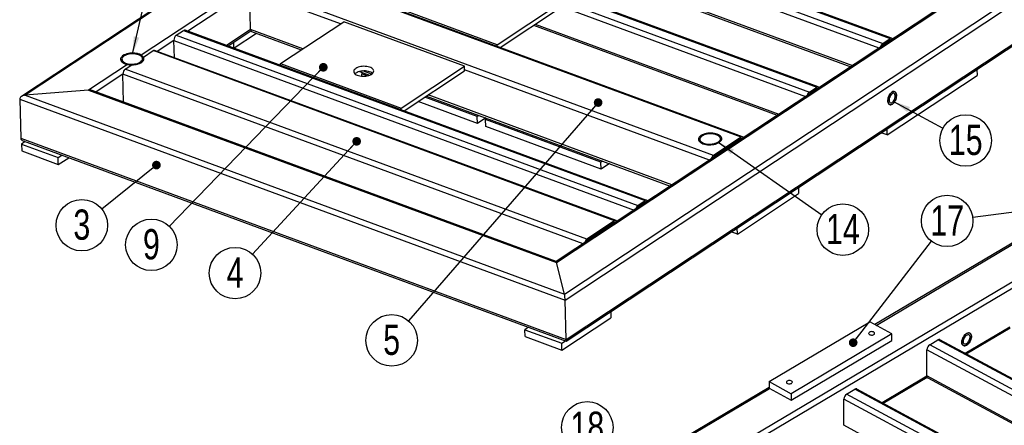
# Model space of a CAD drawing. Header units: millimetres. Extents: x 5 to 589, y 5 to 415.
# Tile 15 of 17: x 376 to 490, y 278 to 325. Entities that reach past the tile are written whole.
import ezdxf

# ---------------------------------------------------------------- set-up
doc = ezdxf.new("R2010")
doc.units = ezdxf.units.MM
doc.layers.add('NOTES', color=6, linetype='Continuous')
doc.layers.add('TRAIT-FORT', color=4, linetype='Continuous', lineweight=25)
doc.styles.add('SLDTEXTSTYLE0', font='TXT', dxfattribs={"width": 0.75})
doc.dimstyles.new('SLDDIMSTYLE7', dxfattribs={"dimtxt": 0.18, "dimasz": 1, "dimexe": 0, "dimexo": 0.0625, "dimgap": 0, "dimtad": 0, "dimtih": 1, "dimtoh": 1, "dimdec": 0, "dimrnd": 1e-09, "dimzin": 0, "dimdsep": 46, "dimtxsty": 'Standard', "dimblk1": 'DOT', "dimblk2": 'DOT', "dimsah": 1, "dimcen": 0.09, "dimadec": 0, "dimazin": 0, "dimtfac": 1, "dimtdec": 0, "dimtofl": 0, "dimtmove": 0, "dimatfit": 3, "dimldrblk": 'DOT', "dimfxl": 1, "dimfrac": 2, "dimtolj": 1, "dimtzin": 0, "dimarcsym": 0})
doc.dimstyles.new('SLDDIMSTYLE8', dxfattribs={"dimtxt": 0.18, "dimasz": 2, "dimexe": 0, "dimexo": 0.0625, "dimgap": 0, "dimtad": 0, "dimtih": 1, "dimtoh": 1, "dimdec": 0, "dimrnd": 1e-09, "dimzin": 0, "dimdsep": 46, "dimtxsty": 'Standard', "dimsah": 1, "dimcen": 0.09, "dimadec": 0, "dimazin": 0, "dimtfac": 2, "dimtdec": 0, "dimtofl": 0, "dimtmove": 0, "dimatfit": 3, "dimfxl": 1, "dimfrac": 2, "dimtolj": 1, "dimtzin": 0, "dimarcsym": 0})

# ---------------------------------------------------------------- blocks, each defined once
blk = doc.blocks.new('SW_NOTE_9')
at = {"layer": 'NOTES', "color": 0}
blk.add_circle((2.62, -1.42), 2.98, dxfattribs=at)
at = {"layer": 'NOTES', "color": 0, "insert": (2.63, 0.4), "char_height": 3.5, "attachment_point": 2, "style": 'SLDTEXTSTYLE0'}
blk.add_mtext('15', dxfattribs=at)
blk = doc.blocks.new('SW_NOTE_17')
at = {"layer": 'NOTES', "color": 0}
blk.add_circle((-2.07, -2.14), 2.98, dxfattribs=at)
at = {"layer": 'NOTES', "color": 0, "insert": (-2.07, -0.32), "char_height": 3.5, "attachment_point": 2, "style": 'SLDTEXTSTYLE0'}
blk.add_mtext('9', dxfattribs=at)
blk = doc.blocks.new('_DOT')
at = {"color": 0, "linetype": 'ByBlock', "lineweight": -2}
blk.add_line((-0.5, 0), (-1, 0), dxfattribs=at)
at = {"color": 0, "linetype": 'ByBlock', "const_width": 0.5}
blk.add_lwpolyline([(-0.25, 0, 1), (0.25, 0, 1)], format="xyb", close=True, dxfattribs=at)
blk = doc.blocks.new('SW_NOTE_18')
at = {"layer": 'NOTES', "color": 0}
blk.add_circle((-2.32, -1.87), 2.98, dxfattribs=at)
at = {"layer": 'NOTES', "color": 0, "insert": (-2.32, -0.05), "char_height": 3.5, "attachment_point": 2, "style": 'SLDTEXTSTYLE0'}
blk.add_mtext('3', dxfattribs=at)
blk = doc.blocks.new('SW_NOTE_19')
at = {"layer": 'NOTES', "color": 0}
blk.add_circle((-2.02, -2.19), 2.98, dxfattribs=at)
at = {"layer": 'NOTES', "color": 0, "insert": (-2.02, -0.37), "char_height": 3.5, "attachment_point": 2, "style": 'SLDTEXTSTYLE0'}
blk.add_mtext('4', dxfattribs=at)
blk = doc.blocks.new('SW_NOTE_20')
at = {"layer": 'NOTES', "color": 0}
blk.add_circle((-1.95, -2.25), 2.98, dxfattribs=at)
at = {"layer": 'NOTES', "color": 0, "insert": (-1.95, -0.43), "char_height": 3.5, "attachment_point": 2, "style": 'SLDTEXTSTYLE0'}
blk.add_mtext('5', dxfattribs=at)
blk = doc.blocks.new('SW_NOTE_26')
at = {"layer": 'NOTES', "color": 0}
blk.add_circle((2.44, -1.72), 2.98, dxfattribs=at)
at = {"layer": 'NOTES', "color": 0, "insert": (2.45, 0.1), "char_height": 3.5, "attachment_point": 2, "style": 'SLDTEXTSTYLE0'}
blk.add_mtext('14', dxfattribs=at)
blk = doc.blocks.new('SW_NOTE_37')
at = {"layer": 'NOTES', "color": 0}
blk.add_circle((-2.96, -0.38), 2.98, dxfattribs=at)
at = {"layer": 'NOTES', "color": 0, "insert": (-2.95, 1.43), "char_height": 3.5, "attachment_point": 2, "style": 'SLDTEXTSTYLE0'}
blk.add_mtext('17', dxfattribs=at)
blk = doc.blocks.new('SW_NOTE_38')
at = {"layer": 'NOTES', "color": 0}
blk.add_circle((-2.46, 1.69), 2.98, dxfattribs=at)
at = {"layer": 'NOTES', "color": 0, "insert": (-2.45, 3.51), "char_height": 3.5, "attachment_point": 2, "style": 'SLDTEXTSTYLE0'}
blk.add_mtext('18', dxfattribs=at)

msp = doc.modelspace()

# ---------------------------------------------------------------- linework, layer by layer
at = {"layer": 'TRAIT-FORT', "lineweight": 25}
for p, q in [((511.99, 405.68), (376.61, 316.1)), ((512.04, 405.57), (377.04, 316.24)), ((512.96, 401.92), (390.47, 320.87)), ((566.65, 381.81), (438.46, 296.99)), ((438.51, 296.87), (567.09, 381.95)), ((439.43, 293.22), (574.43, 382.55)), ((439.52, 292.5), (575.09, 382.21)), ((439.62, 287.78), (575.01, 377.37)), ((439.64, 287.97), (575.21, 377.68)), ((422.87, 341.93), (476.27, 322.23)), ((423.72, 342.5), (477.12, 322.79)), ((477.29, 322.83), (423.89, 342.53)), ((422.59, 341.35), (475.82, 321.71)), ((422.68, 338.15), (472.75, 319.67)), ((422.8, 337.9), (472.56, 319.54)), ((414.36, 336.31), (467.77, 316.6)), ((415.21, 336.87), (468.62, 317.17)), ((468.79, 317.2), (415.38, 336.9)), ((459.88, 311.38), (406.47, 331.09)), ((460.05, 311.42), (406.64, 331.12)), ((402.99, 328.37), (395.86, 323.66)), ((403.11, 323.84), (402.99, 328.37)), ((413.52, 324.49), (402.99, 328.37)), ((456.67, 309.26), (403.26, 328.96)), ((431.64, 322.09), (417.68, 327.24)), ((431.64, 322.09), (438.96, 326.94)), ((431.98, 321.77), (438.98, 326.41)), ((438.97, 326.54), (467.32, 316.08)), ((406.58, 319.9), (413.9, 324.74)), ((427.86, 319.59), (413.9, 324.74)), ((394.52, 323.18), (395.37, 323.74)), ((395.37, 323.74), (448.78, 304.04)), ((448.95, 304.07), (395.54, 323.78)), ((403.11, 323.84), (400.33, 322.01)), ((400.51, 321.94), (403.14, 323.69)), ((409.17, 321.61), (403.11, 323.84)), ((403.23, 323.6), (408.97, 321.48)), ((435.84, 324.33), (464.05, 313.92)), ((436.03, 324.46), (464.25, 314.05)), ((394.25, 322.59), (392.32, 321.31)), ((394.3, 320.58), (394.25, 322.59)), ((394.25, 322.59), (447.48, 302.95)), ((394.52, 323.18), (447.93, 303.48)), ((403.8, 323.39), (401.22, 321.68)), ((476.27, 322.23), (477.12, 322.79)), ((477.12, 322.59), (476.27, 322.03)), ((477.07, 322.56), (477.1, 322.55)), ((390.71, 320.66), (391.83, 321.4)), ((445.24, 301.69), (391.83, 321.4)), ((445.41, 301.73), (392, 321.43)), ((401.18, 321.69), (401.17, 322.38)), ((431.64, 321.9), (431.64, 322.09)), ((390.47, 320.87), (390.51, 320.84)), ((388.87, 319.81), (384.38, 316.84)), ((388.62, 319.27), (389.36, 319.76)), ((442.02, 299.57), (388.62, 319.27)), ((406.59, 319.7), (406.58, 319.9)), ((406.58, 319.9), (420.54, 314.75)), ((417.12, 318.68), (416.11, 319.05)), ((420.54, 314.75), (427.86, 319.59)), ((420.87, 314.43), (427.87, 319.06)), ((427.87, 319.06), (427.86, 319.59)), ((456.22, 308.73), (427.87, 319.19)), ((487.15, 319.23), (487.17, 318.51)), ((388.35, 318.69), (385.23, 316.63)), ((388.43, 315.45), (388.35, 318.69)), ((441.58, 299.04), (388.35, 318.69)), ((415.73, 318.99), (416.89, 318.56)), ((415.99, 318.7), (416.18, 318.82)), ((415.99, 318.44), (415.99, 318.7)), ((416.59, 318.47), (415.99, 318.7)), ((476.78, 311.64), (487.17, 318.51)), ((384.38, 316.84), (377.04, 316.24)), ((384.38, 316.84), (438.51, 296.87)), ((438.47, 296.98), (384.77, 316.8)), ((467.77, 316.6), (468.62, 317.17)), ((467.77, 316.4), (468.62, 316.97)), ((468.57, 316.93), (468.6, 316.92)), ((376.41, 315.79), (376.53, 311.26)), ((376.41, 315.79), (439.52, 292.5)), ((377.04, 316.24), (439.43, 293.22)), ((429.34, 313.77), (423.27, 316.01)), ((423.46, 316.14), (451.67, 305.73)), ((451.87, 305.85), (423.65, 316.27)), ((420.54, 314.55), (420.54, 314.75)), ((429.36, 312.97), (422.5, 315.5)), ((429.53, 313.9), (429.34, 313.77)), ((429.36, 312.97), (429.34, 313.77)), ((430.32, 313.61), (429.36, 312.97)), ((430.31, 313.41), (430.5, 313.54)), ((443.66, 308.49), (430.31, 313.41)), ((430.33, 312.61), (430.31, 313.41)), ((443.68, 307.69), (430.33, 312.61)), ((476.78, 311.64), (476.76, 312.36)), ((376.53, 311.26), (439.64, 287.97)), ((455.53, 273.45), (520.31, 311.92)), ((459.88, 311.38), (456.67, 309.26)), ((459.88, 311.18), (456.67, 309.06)), ((459.86, 311.14), (459.83, 311.15)), ((476.78, 311.64), (476.07, 311.9)), ((377.03, 310.87), (376.6, 310.59)), ((376.6, 310.59), (376.63, 309.79)), ((376.6, 310.59), (380.85, 309.02)), ((376.8, 310.96), (439.62, 287.78)), ((376.63, 309.79), (380.87, 308.22)), ((380.85, 309.02), (381.28, 309.3)), ((380.87, 308.22), (380.85, 309.02)), ((380.87, 308.22), (382.07, 309.01)), ((457.67, 309.69), (457.67, 309.72)), ((443.85, 308.61), (443.66, 308.49)), ((443.68, 307.69), (443.66, 308.49)), ((444.64, 308.32), (443.68, 307.69)), ((466.51, 305.57), (466.53, 304.86)), ((459.44, 300.17), (466.53, 304.86)), ((447.93, 303.48), (448.78, 304.04)), ((447.93, 303.28), (448.78, 303.84)), ((448.73, 303.8), (448.76, 303.8)), ((454.1, 271.85), (507.41, 303.51)), ((445.24, 301.69), (442.02, 299.57)), ((445.24, 301.49), (442.03, 299.37)), ((445.21, 301.45), (445.19, 301.46)), ((459.44, 300.17), (459.42, 300.88)), ((459.44, 300.17), (458.74, 300.43)), ((493.33, 300.36), (475.34, 289.68)), ((475.48, 289.6), (493.39, 300.23)), ((439.43, 293.22), (438.51, 296.87)), ((439.64, 287.97), (439.52, 292.5)), ((444.78, 291.2), (444.8, 290.48)), ((435.29, 289.38), (434.86, 289.09)), ((439.13, 286.73), (444.8, 290.48)), ((463.11, 283.08), (474.75, 289.99)), ((477.32, 288.61), (474.75, 289.99)), ((485.79, 286.36), (490.98, 289.44)), ((434.88, 288.29), (434.86, 289.09)), ((434.86, 289.09), (439.11, 287.53)), ((434.88, 288.29), (439.13, 286.73)), ((477.32, 288.61), (465.68, 281.69)), ((477.32, 287.85), (477.32, 288.61)), ((485.93, 286.29), (491.01, 289.3)), ((439.11, 287.53), (439.54, 287.81)), ((439.13, 286.73), (439.11, 287.53)), ((465.67, 280.93), (477.32, 287.85)), ((481.7, 287.35), (482.65, 287.92)), ((529.89, 261.36), (481.7, 287.35)), ((530.85, 261.93), (482.65, 287.92)), ((530.97, 262), (482.87, 287.94)), ((481.37, 283.74), (481.38, 286.78)), ((529.24, 260.97), (481.38, 286.78)), ((476.18, 280.65), (481.37, 283.74)), ((526.55, 259.37), (481.37, 283.74)), ((463.11, 283.08), (463.11, 282.32)), ((463.11, 283.08), (465.68, 281.69)), ((476.32, 280.58), (481.39, 283.59)), ((481.47, 283.52), (526.4, 259.29)), ((463.11, 282.41), (452.21, 275.94)), ((452.35, 275.87), (463.16, 282.29)), ((463.11, 282.32), (465.67, 280.93)), ((465.68, 281.69), (465.67, 280.93)), ((472.08, 281.64), (473.04, 282.21)), ((520.28, 255.65), (472.08, 281.64)), ((521.23, 256.22), (473.04, 282.21)), ((521.36, 256.29), (473.25, 282.23)), ((471.75, 278.03), (471.76, 281.07)), ((519.62, 255.27), (471.76, 281.07)), ((516.93, 253.67), (471.75, 278.03))]:
    msp.add_line(p, q, dxfattribs=at)
at = {"layer": 'TRAIT-FORT', "lineweight": 25, "flags": 128}
for points in [[(388.36, 320.83), (388.26, 320.74), (388.17, 320.66), (388.11, 320.56), (388.08, 320.47), (388.08, 320.37), (388.1, 320.28), (388.15, 320.18), (388.23, 320.1), (388.33, 320.02), (388.46, 319.95), (388.6, 319.89), (388.76, 319.84), (388.93, 319.8), (389.11, 319.77), (389.3, 319.76), (389.5, 319.76), (389.69, 319.78), (389.87, 319.81), (390.05, 319.85), (390.21, 319.9), (390.36, 319.97), (390.49, 320.04), (390.59, 320.12), (390.68, 320.21), (390.73, 320.3), (390.76, 320.4), (390.77, 320.5), (390.74, 320.59), (390.69, 320.68), (390.62, 320.77), (390.52, 320.85), (390.39, 320.92), (390.25, 320.98), (390.09, 321.03), (389.92, 321.07), (389.74, 321.09), (389.55, 321.11), (389.35, 321.1), (389.16, 321.09), (388.98, 321.06), (388.8, 321.02), (388.64, 320.96), (388.49, 320.9), (388.36, 320.83)], [(390.47, 320.87), (390.34, 320.94), (390.19, 321), (390.02, 321.05), (389.84, 321.08), (389.66, 321.1), (389.46, 321.11), (389.27, 321.1), (389.08, 321.08), (388.89, 321.04), (388.72, 320.99), (388.56, 320.93), (388.42, 320.86), (388.31, 320.78), (388.21, 320.7), (388.14, 320.61), (388.1, 320.51), (388.08, 320.41), (388.09, 320.32), (388.13, 320.22), (388.2, 320.13), (388.29, 320.05), (388.4, 319.97), (388.54, 319.91), (388.69, 319.85), (388.87, 319.81)], [(388.48, 320.78), (388.38, 320.7), (388.31, 320.62), (388.26, 320.53), (388.23, 320.44), (388.24, 320.35), (388.27, 320.26), (388.33, 320.17), (388.42, 320.09), (388.53, 320.02), (388.66, 319.96), (388.8, 319.91), (388.97, 319.87), (389.14, 319.85), (389.32, 319.84), (389.5, 319.84), (389.68, 319.86), (389.86, 319.89), (390.02, 319.93), (390.17, 319.98), (390.31, 320.05), (390.42, 320.12), (390.51, 320.21), (390.57, 320.29), (390.61, 320.38), (390.62, 320.47), (390.6, 320.56), (390.55, 320.65), (390.48, 320.73), (390.38, 320.81), (390.26, 320.87), (390.12, 320.93), (389.96, 320.97), (389.8, 321.01), (389.62, 321.02), (389.44, 321.03), (389.25, 321.02), (389.08, 321), (388.91, 320.96), (388.75, 320.91), (388.61, 320.85), (388.48, 320.78)], [(389.36, 319.76), (389.55, 319.77), (389.75, 319.79), (389.94, 319.82), (390.12, 319.87), (390.28, 319.93), (390.42, 320), (390.54, 320.08), (390.64, 320.17), (390.71, 320.27), (390.76, 320.36), (390.77, 320.46), (390.75, 320.56), (390.71, 320.66)], [(415.29, 319.35), (415.2, 319.27), (415.12, 319.19), (415.07, 319.1), (415.05, 319.01), (415.06, 318.93), (415.09, 318.84), (415.15, 318.76), (415.23, 318.68), (415.33, 318.61), (415.46, 318.55), (415.6, 318.51), (415.76, 318.47), (415.93, 318.44), (416.1, 318.43), (416.28, 318.44), (416.46, 318.45), (416.62, 318.48), (416.78, 318.52), (416.93, 318.58), (417.06, 318.64), (417.17, 318.71), (417.25, 318.79), (417.31, 318.87), (417.35, 318.96), (417.36, 319.05), (417.34, 319.14), (417.29, 319.22), (417.22, 319.3), (417.13, 319.37), (417.01, 319.44), (416.88, 319.49), (416.73, 319.53), (416.56, 319.56), (416.39, 319.58), (416.22, 319.59), (416.04, 319.58), (415.87, 319.55), (415.7, 319.52), (415.55, 319.47), (415.41, 319.41), (415.29, 319.35)], [(417.23, 318.77), (417.14, 318.84), (417.03, 318.9), (416.89, 318.96), (416.74, 319), (416.58, 319.03), (416.41, 319.05), (416.23, 319.05), (416.05, 319.04), (415.88, 319.02), (415.72, 318.99), (415.56, 318.94), (415.43, 318.88), (415.31, 318.81)], [(415.31, 318.81), (415.21, 318.74), (415.19, 318.72)], [(477.37, 315.21), (477.46, 315.28), (477.55, 315.37), (477.63, 315.49), (477.7, 315.61), (477.76, 315.75), (477.8, 315.89), (477.83, 316.03), (477.85, 316.17), (477.84, 316.3), (477.82, 316.41), (477.79, 316.51), (477.73, 316.59), (477.67, 316.65), (477.6, 316.68), (477.51, 316.68), (477.42, 316.66), (477.33, 316.61), (477.24, 316.53), (477.15, 316.44), (477.07, 316.33), (477, 316.2), (476.94, 316.07), (476.9, 315.93), (476.87, 315.78), (476.85, 315.65), (476.86, 315.52), (476.88, 315.4), (476.91, 315.3), (476.97, 315.22), (477.03, 315.17), (477.1, 315.14), (477.19, 315.14), (477.28, 315.16), (477.37, 315.21)], [(477.37, 315.21), (477.28, 315.16), (477.19, 315.14), (477.11, 315.14), (477.03, 315.17), (476.97, 315.22), (476.92, 315.3), (476.88, 315.4), (476.86, 315.52), (476.86, 315.65), (476.87, 315.78), (476.9, 315.93), (476.94, 316.07), (477, 316.2), (477.07, 316.33), (477.15, 316.44), (477.24, 316.53), (477.33, 316.61), (477.42, 316.66), (477.51, 316.68), (477.6, 316.67), (477.67, 316.65), (477.74, 316.59), (477.79, 316.51), (477.82, 316.41), (477.84, 316.3), (477.85, 316.17), (477.83, 316.03), (477.8, 315.89), (477.76, 315.75), (477.7, 315.61), (477.63, 315.49), (477.55, 315.37), (477.46, 315.28), (477.37, 315.21)], [(477.36, 315.41), (477.44, 315.47), (477.51, 315.55), (477.58, 315.65), (477.63, 315.76), (477.67, 315.88), (477.7, 316), (477.7, 316.11), (477.7, 316.22), (477.67, 316.31), (477.64, 316.38), (477.58, 316.43), (477.52, 316.46), (477.45, 316.46), (477.38, 316.43), (477.3, 316.38), (477.22, 316.31), (477.16, 316.21), (477.1, 316.11), (477.05, 315.99), (477.02, 315.87), (477, 315.76), (477, 315.65), (477.01, 315.55), (477.04, 315.47), (477.09, 315.41), (477.15, 315.37), (477.21, 315.36), (477.29, 315.37), (477.36, 315.41)], [(455.22, 311.57), (455.12, 311.49), (455.03, 311.4), (454.98, 311.3), (454.94, 311.21), (454.94, 311.11), (454.96, 311.02), (455.02, 310.93), (455.09, 310.84), (455.19, 310.76), (455.32, 310.69), (455.46, 310.63), (455.62, 310.58), (455.79, 310.54), (455.97, 310.51), (456.16, 310.5), (456.36, 310.51), (456.55, 310.52), (456.73, 310.55), (456.91, 310.59), (457.07, 310.64), (457.22, 310.71), (457.35, 310.78), (457.45, 310.87), (457.54, 310.95), (457.59, 311.05), (457.63, 311.14), (457.63, 311.24), (457.6, 311.33), (457.55, 311.42), (457.48, 311.51), (457.38, 311.59), (457.25, 311.66), (457.11, 311.72), (456.95, 311.77), (456.78, 311.81), (456.6, 311.84), (456.41, 311.85), (456.21, 311.85), (456.02, 311.83), (455.84, 311.8), (455.66, 311.76), (455.5, 311.71), (455.35, 311.64), (455.22, 311.57)], [(455.22, 311.57), (455.12, 311.49), (455.03, 311.4), (454.98, 311.3), (454.94, 311.21), (454.94, 311.11), (454.96, 311.02), (455.02, 310.93), (455.09, 310.84), (455.19, 310.76), (455.32, 310.69), (455.46, 310.63), (455.62, 310.58), (455.79, 310.54), (455.97, 310.51), (456.16, 310.5), (456.36, 310.51), (456.55, 310.52), (456.73, 310.55), (456.91, 310.59), (457.07, 310.64), (457.22, 310.71), (457.35, 310.78), (457.45, 310.87), (457.54, 310.95), (457.59, 311.05), (457.63, 311.14), (457.63, 311.24), (457.6, 311.33), (457.55, 311.42), (457.48, 311.51), (457.38, 311.59), (457.25, 311.66), (457.11, 311.72), (456.95, 311.77), (456.78, 311.81), (456.6, 311.84), (456.41, 311.85), (456.21, 311.85), (456.02, 311.83), (455.84, 311.8), (455.66, 311.76), (455.5, 311.71), (455.35, 311.64), (455.22, 311.57)], [(455.34, 311.52), (455.24, 311.44), (455.17, 311.36), (455.12, 311.27), (455.09, 311.18), (455.1, 311.09), (455.13, 311), (455.19, 310.92), (455.28, 310.84), (455.39, 310.77), (455.52, 310.7), (455.67, 310.65), (455.83, 310.62), (456, 310.59), (456.18, 310.58), (456.36, 310.58), (456.54, 310.6), (456.72, 310.63), (456.88, 310.67), (457.03, 310.73), (457.17, 310.79), (457.28, 310.87), (457.37, 310.95), (457.43, 311.03), (457.47, 311.12), (457.48, 311.22), (457.46, 311.31), (457.41, 311.39), (457.34, 311.48), (457.24, 311.55), (457.12, 311.62), (456.98, 311.67), (456.82, 311.72), (456.66, 311.75), (456.48, 311.77), (456.3, 311.77), (456.11, 311.76), (455.94, 311.74), (455.77, 311.7), (455.61, 311.65), (455.47, 311.59), (455.34, 311.52)], [(474.73, 288.81), (474.67, 288.76), (474.64, 288.71), (474.63, 288.65), (474.66, 288.6), (474.71, 288.55), (474.78, 288.51), (474.87, 288.49), (474.96, 288.48), (475.06, 288.48), (475.15, 288.5), (475.23, 288.54), (475.29, 288.58), (475.32, 288.64), (475.32, 288.69), (475.3, 288.75), (475.25, 288.79), (475.18, 288.83), (475.09, 288.86), (474.99, 288.87), (474.9, 288.86), (474.81, 288.84), (474.73, 288.81)], [(485.96, 287.32), (486.06, 287.39), (486.16, 287.48), (486.25, 287.59), (486.34, 287.71), (486.41, 287.85), (486.46, 287.98), (486.5, 288.12), (486.52, 288.25), (486.52, 288.37), (486.5, 288.48), (486.46, 288.58), (486.41, 288.65), (486.34, 288.7), (486.26, 288.72), (486.17, 288.72), (486.07, 288.7), (485.97, 288.65), (485.87, 288.58), (485.77, 288.49), (485.67, 288.38), (485.59, 288.25), (485.52, 288.12), (485.47, 287.99), (485.43, 287.85), (485.41, 287.72), (485.41, 287.59), (485.43, 287.48), (485.47, 287.39), (485.52, 287.32), (485.59, 287.27), (485.67, 287.24), (485.76, 287.24), (485.86, 287.27), (485.96, 287.32)], [(485.96, 287.32), (485.86, 287.27), (485.76, 287.24), (485.67, 287.24), (485.59, 287.27), (485.52, 287.32), (485.47, 287.39), (485.43, 287.48), (485.41, 287.59), (485.41, 287.72), (485.43, 287.85), (485.47, 287.99), (485.52, 288.12), (485.59, 288.25), (485.67, 288.38), (485.77, 288.49), (485.87, 288.58), (485.97, 288.65), (486.07, 288.7), (486.17, 288.72), (486.26, 288.72), (486.34, 288.7), (486.41, 288.65), (486.46, 288.58), (486.5, 288.48), (486.52, 288.37), (486.52, 288.25), (486.5, 288.12), (486.46, 287.98), (486.41, 287.85), (486.34, 287.71), (486.25, 287.59), (486.16, 287.48), (486.06, 287.39), (485.96, 287.32)], [(485.96, 287.51), (486.05, 287.57), (486.13, 287.65), (486.2, 287.75), (486.27, 287.86), (486.31, 287.97), (486.35, 288.08), (486.36, 288.19), (486.36, 288.29), (486.33, 288.38), (486.29, 288.45), (486.24, 288.49), (486.17, 288.51), (486.09, 288.51), (486.01, 288.48), (485.92, 288.43), (485.84, 288.36), (485.76, 288.27), (485.69, 288.17), (485.64, 288.06), (485.6, 287.94), (485.57, 287.83), (485.57, 287.72), (485.58, 287.63), (485.61, 287.55), (485.66, 287.5), (485.72, 287.46), (485.8, 287.45), (485.88, 287.47), (485.96, 287.51)], [(465.2, 283.15), (465.14, 283.11), (465.11, 283.05), (465.11, 283), (465.13, 282.94), (465.18, 282.89), (465.25, 282.86), (465.34, 282.83), (465.44, 282.82), (465.53, 282.82), (465.62, 282.85), (465.7, 282.88), (465.76, 282.93), (465.79, 282.98), (465.8, 283.03), (465.77, 283.09), (465.72, 283.14), (465.65, 283.17), (465.56, 283.2), (465.47, 283.21), (465.37, 283.21), (465.28, 283.19), (465.2, 283.15)]]:
    msp.add_lwpolyline(points, dxfattribs=at)
at = {"layer": 'TRAIT-FORT', "lineweight": 25}
for centre, radius, start, end in [((395.49, 323.6), 0.185, 73.0756, 129.0169), ((403.36, 323.82), 0.253, 173.783, 239.6898), ((394.98, 322.61), 0.733, 128.8854, 181.2796), ((477.23, 322.67), 0.167, 24.7228, 131.0031), ((477.19, 322.51), 0.103, 86.1162, 126.8785), ((391.95, 321.25), 0.185, 73.0756, 129.0169), ((476.69, 321.69), 0.689, 127.9468, 167.4058), ((476.43, 321.82), 0.262, 125.2487, 146.6846), ((389.08, 318.7), 0.733, 128.8854, 181.2796), ((468.73, 317.04), 0.167, 24.7228, 131.0031), ((468.68, 316.88), 0.103, 86.1162, 126.8785), ((468.19, 316.06), 0.689, 127.9468, 167.4058), ((467.92, 316.19), 0.262, 125.2487, 146.6846), ((459.99, 311.26), 0.167, 24.7228, 131.0031), ((459.95, 311.1), 0.103, 86.1162, 126.8785), ((457.09, 308.71), 0.689, 127.9468, 167.4058), ((456.82, 308.84), 0.262, 125.2487, 146.6846), ((448.35, 302.93), 0.689, 127.9468, 167.4058), ((448.08, 303.06), 0.262, 125.2487, 146.6846), ((448.89, 303.91), 0.167, 24.7228, 131.0031), ((448.85, 303.76), 0.103, 86.1162, 126.8785), ((445.34, 301.57), 0.167, 24.7228, 131.0031), ((445.3, 301.41), 0.103, 86.1162, 126.8785), ((442.45, 299.02), 0.689, 127.9468, 167.4058), ((442.18, 299.15), 0.262, 125.2487, 146.6846), ((482.1, 286.75), 0.721, 123.817, 177.629), ((482.78, 287.74), 0.221, 67.0174, 126.4354), ((481.59, 283.71), 0.23, 173.0299, 235.6914), ((472.49, 281.04), 0.721, 123.817, 177.629), ((473.17, 282.03), 0.221, 67.0174, 126.4354)]:
    msp.add_arc(centre, radius, start, end, dxfattribs=at)
for centre, major_axis, ratio, start_param, end_param in [((384.39, 316.44), (0.646, 0.075), 0.613391, 0.88034, 1.51608), ((384.39, 316.44), (0.646, 0.075), 0.613391, 0.88034, 1.51608), ((377.05, 315.84), (0.646, 0.075), 0.613391, 1.51608, 3.086877), ((377.05, 315.84), (0.646, 0.075), 0.613391, 1.51608, 3.086877), ((377.17, 311.31), (0.646, 0.075), 0.613391, 3.086877, 4.021933), ((377.17, 311.31), (0.646, 0.075), 0.613391, 3.086877, 4.021933), ((438.52, 296.47), (-0.06, 0.513), 0.108088, 5.592729, 6.228469), ((438.52, 296.47), (-0.06, 0.513), 0.108088, 5.592729, 6.228469), ((439.44, 292.82), (-0.06, 0.513), 0.108088, 4.021933, 5.592729), ((439.44, 292.82), (-0.06, 0.513), 0.108088, 4.021933, 5.592729), ((439.56, 288.29), (-0.06, 0.513), 0.108088, 3.086877, 4.021933), ((439.56, 288.29), (-0.06, 0.513), 0.108088, 3.086877, 4.021933)]:
    msp.add_ellipse(centre, major_axis=major_axis, ratio=ratio, start_param=start_param, end_param=end_param, dxfattribs=at)
msp.add_open_spline([(389.19, 319.65), (389.18, 319.66), (389.15, 319.69), (389.09, 319.73), (389.01, 319.76), (388.94, 319.79), (388.89, 319.8), (388.87, 319.81)], degree=3, knots=[0, 0, 0, 0, 0.122182, 0.350867, 0.58596, 0.790284, 1, 1, 1, 1], dxfattribs=at)

# ---------------------------------------------------------------- block references
at = {"layer": 'NOTES'}
for name, p in [('SW_NOTE_9', (483.23, 312.42)), ('SW_NOTE_37', (486.67, 302.07)), ('SW_NOTE_18', (385.91, 303.06)), ('SW_NOTE_26', (469.2, 302.4)), ('SW_NOTE_17', (393.71, 301.06)), ('SW_NOTE_19', (403.34, 297.84)), ('SW_NOTE_20', (421.39, 290.11)), ('SW_NOTE_38', (444.53, 276.1))]:
    msp.add_blockref(name, p, dxfattribs=at)

# ---------------------------------------------------------------- leaders
for points, dimstyle in [([(389.47, 321.03), (392.98, 336.39)], 'SLDDIMSTYLE8'), ([(411.53, 319.47), (393.71, 301.06)], 'SLDDIMSTYLE7'), ([(443.33, 315.39), (421.39, 290.11)], 'SLDDIMSTYLE7'), ([(477.5, 315.53), (483.23, 312.42)], 'SLDDIMSTYLE8'), ([(415.39, 310.9), (403.34, 297.84)], 'SLDDIMSTYLE7'), ([(457.22, 310.82), (469.2, 302.4)], 'SLDDIMSTYLE8'), ([(392.22, 308.15), (385.91, 303.06)], 'SLDDIMSTYLE7'), ([(420.68, 230.98), (552.7, 307.24)], 'SLDDIMSTYLE7'), ([(433.68, 223.99), (552.84, 307.03)], 'SLDDIMSTYLE7'), ([(465.89, 263.9), (552.62, 307.4)], 'SLDDIMSTYLE7'), ([(487.08, 252.59), (552.98, 306.84)], 'SLDDIMSTYLE7'), ([(499.91, 303.8), (486.67, 302.07)], 'SLDDIMSTYLE7'), ([(472.84, 287.59), (481.89, 299.33)], 'SLDDIMSTYLE7')]:
    msp.add_leader(points, dimstyle=dimstyle, dxfattribs=at)

doc.saveas('drawing.dxf')
